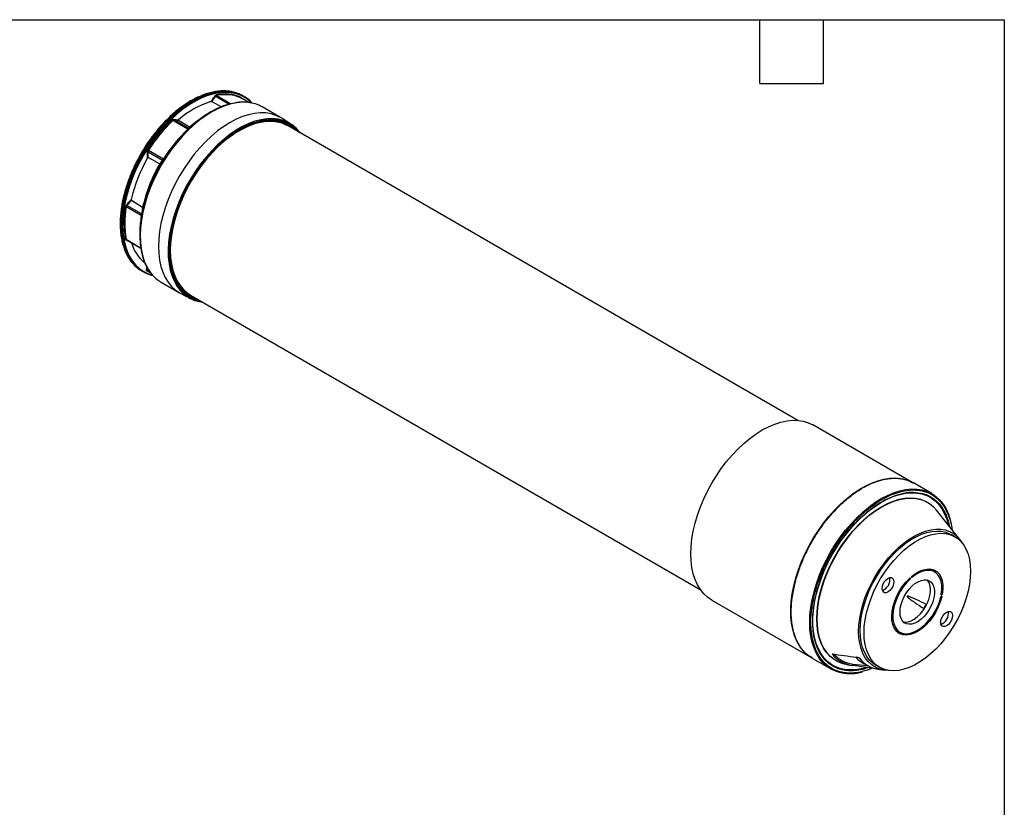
# Model space of a CAD drawing. Header units: millimetres. Extents: x 19 to 819, y 19 to 629.
# Tile 3 of 3: x 466 to 819, y 346 to 629. Entities that reach past the tile are written whole.
import ezdxf

# ---------------------------------------------------------------- set-up
doc = ezdxf.new("R2010")
doc.units = ezdxf.units.MM
doc.header["$LTSCALE"] = 3
doc.layers.add('TEXT', color=140, linetype='Continuous', lineweight=25)

msp = doc.modelspace()

# ---------------------------------------------------------------- linework, layer by layer
for p, q in [((536.402, 601.193), (541.241, 598.399)), ((536.792, 601.478), (541.859, 598.553)), ((548.241, 598.949), (545.394, 600.593)), ((548.243, 598.949), (545.409, 600.585)), ((546.509, 601.157), (546.185, 601.345)), ((534.981, 599.286), (538.46, 597.41)), ((559.651, 593.57), (553.088, 597.359)), ((563.34, 591.238), (560.093, 593.302)), ((526.394, 589.428), (521.018, 592.531)), ((526.621, 589.711), (521.437, 592.704)), ((527.042, 590.135), (523.017, 592.5)), ((527.935, 590.754), (527.247, 590.168)), ((529.102, 591.725), (527.935, 590.754)), ((745.155, 485.038), (562.35, 590.569)), ((544.852, 589.079), (544.508, 588.878)), ((512.174, 581.305), (517.358, 578.312)), ((512.246, 579.245), (516.359, 576.989)), ((512.329, 581.837), (517.704, 578.734)), ((509.698, 558.417), (504.323, 561.52)), ((509.762, 559.036), (504.578, 562.029)), ((510.197, 561.352), (506.173, 563.835)), ((509.795, 558.562), (509.726, 558.16)), ((504.236, 549.942), (509.465, 546.923)), ((504.693, 549.54), (504.282, 549.593)), ((504.368, 549.727), (509.489, 546.771)), ((509.938, 538.556), (510.262, 538.369)), ((511.579, 538.912), (511.64, 540.077)), ((512.74, 538.387), (511.855, 538.898)), ((511.94, 538.59), (511.928, 538.629)), ((511.982, 538.583), (513.041, 537.972)), ((516.841, 534.571), (523.404, 530.782)), ((523.857, 530.533), (527.268, 528.754)), ((527.353, 529.946), (710.158, 424.414)), ((786.35, 462.7), (750.499, 483.396)), ((785.73, 463.034), (786.35, 462.7)), ((793.138, 458.781), (786.531, 462.596)), ((791.774, 455.578), (791.676, 455.636)), ((803.159, 442.375), (794.866, 452.841)), ((801.453, 443.3), (800.039, 444.117)), ((794.179, 430.699), (792.765, 431.516)), ((785.343, 428.118), (785.034, 428.296)), ((785.297, 428.529), (785.461, 428.434)), ((785.452, 428.468), (785.327, 428.54)), ((785.452, 428.468), (785.461, 428.434)), ((785.788, 428.841), (786.012, 428.712)), ((785.803, 428.737), (785.794, 428.771)), ((714.252, 420.608), (750.103, 399.912)), ((796.498, 421.974), (796.733, 421.838)), ((796.702, 422.472), (796.537, 422.567)), ((796.543, 422.535), (796.668, 422.462)), ((796.576, 422.015), (796.61, 422.024)), ((796.92, 422.75), (796.592, 422.939)), ((796.702, 422.472), (796.668, 422.462)), ((779.808, 410.297), (780.075, 410.101)), ((780.075, 410.101), (781.489, 409.285)), ((781.484, 408.999), (780.199, 409.741)), ((780.292, 409.63), (781.459, 408.956)), ((781.484, 408.999), (781.459, 408.956)), ((781.714, 408.52), (781.705, 408.526)), ((781.709, 408.812), (781.734, 408.855)), ((781.769, 408.906), (782.283, 408.868)), ((750.261, 399.82), (756.891, 395.993)), ((758.884, 398.832), (758.983, 398.776)), ((762.9, 397.467), (764.592, 397.218)), ((764.808, 397.673), (764.548, 397.224)), ((764.808, 397.673), (770.149, 397.153)), ((768.333, 398.176), (770.385, 397.021)), ((773.041, 397.35), (774.456, 396.534)), ((773.327, 395.943), (773.332, 395.94)), ((773.847, 395.853), (776.11, 395.52))]:
    msp.add_line(p, q)
at = {"flags": 128}
for points in [[(542.248, 602.793), (541.071, 602.964), (539.096, 603.037), (537.038, 602.858), (534.911, 602.428), (532.732, 601.751), (530.518, 600.832), (528.285, 599.678), (526.05, 598.298), (523.831, 596.702), (521.643, 594.902), (519.505, 592.913), (517.432, 590.748), (515.439, 588.426), (513.543, 585.963), (511.757, 583.378), (510.095, 580.691), (508.57, 577.922), (507.193, 575.092), (505.975, 572.223), (504.926, 569.337), (504.052, 566.456), (503.361, 563.601), (502.858, 560.795), (502.547, 558.058), (502.43, 555.412), (502.508, 552.876), (502.78, 550.47), (503.245, 548.213), (503.899, 546.121), (504.737, 544.21), (505.752, 542.496), (506.863, 541.071)], [(541.395, 602.777), (539.421, 602.85), (537.362, 602.67), (535.236, 602.241), (533.057, 601.564), (530.842, 600.645), (528.609, 599.491), (526.374, 598.11), (524.155, 596.514), (521.968, 594.715), (519.829, 592.725), (517.756, 590.561), (515.763, 588.239), (513.867, 585.775), (512.081, 583.19), (510.419, 580.503), (508.894, 577.734), (507.518, 574.905), (506.3, 572.036), (505.25, 569.15), (504.376, 566.269), (503.685, 563.414), (503.182, 560.607), (502.871, 557.871), (502.754, 555.224), (502.832, 552.689), (503.104, 550.283), (503.569, 548.026), (504.223, 545.934), (505.061, 544.023), (506.076, 542.308), (507.261, 540.803), (508.607, 539.517), (510.103, 538.462), (510.262, 538.369)], [(547.551, 600.274), (547.171, 600.536), (545.56, 601.43), (543.816, 602.076), (541.952, 602.468), (539.984, 602.604), (537.925, 602.482), (535.793, 602.103), (533.605, 601.471), (531.376, 600.59), (529.125, 599.467), (526.87, 598.111), (524.627, 596.532), (522.415, 594.743), (520.251, 592.758), (518.152, 590.592), (516.133, 588.263), (514.212, 585.789), (512.403, 583.188), (510.72, 580.481), (509.176, 577.691), (507.784, 574.837), (506.554, 571.943)], [(549.271, 598.784), (548.635, 599.4), (547.551, 600.274)], [(543.999, 598.93), (543.441, 598.856), (541.297, 598.414), (539.101, 597.72), (536.869, 596.78), (534.619, 595.599), (532.37, 594.189), (530.137, 592.559), (527.939, 590.724), (525.793, 588.695), (523.717, 586.491), (521.725, 584.128), (519.833, 581.625), (518.058, 579), (516.411, 576.275), (514.907, 573.472), (513.557, 570.611), (512.371, 567.716), (511.359, 564.808), (510.529, 561.912), (509.888, 559.049), (509.439, 556.241), (509.188, 553.512), (509.135, 550.881), (509.281, 548.371), (509.625, 546), (510.165, 543.787), (510.799, 541.982)], [(547.974, 598.979), (545.999, 599.052), (543.941, 598.873), (541.814, 598.443), (539.635, 597.766), (537.421, 596.847), (535.188, 595.693), (532.953, 594.313), (530.734, 592.717), (528.546, 590.917), (526.408, 588.928), (524.335, 586.763), (522.342, 584.441), (520.446, 581.978), (518.66, 579.393), (516.998, 576.706), (515.473, 573.937), (514.096, 571.107), (512.878, 568.238), (511.829, 565.352), (510.955, 562.471), (510.264, 559.616), (509.761, 556.81), (509.45, 554.073), (509.333, 551.427), (509.411, 548.891), (509.683, 546.485), (510.148, 544.228), (510.802, 542.136), (511.64, 540.225), (512.193, 539.23)], [(560.093, 593.302), (559.653, 593.57), (558.004, 594.362), (556.23, 594.91), (554.344, 595.209), (552.361, 595.256), (550.295, 595.052), (548.162, 594.597), (545.979, 593.896), (543.762, 592.953), (541.528, 591.776), (539.294, 590.374), (537.077, 588.757), (534.894, 586.937), (532.761, 584.93), (530.695, 582.749), (528.711, 580.412), (526.825, 577.935), (525.051, 575.339), (523.403, 572.643), (521.892, 569.867), (520.531, 567.033), (519.329, 564.161), (518.297, 561.275), (517.441, 558.395), (516.769, 555.544), (516.285, 552.744), (515.993, 550.015), (515.895, 547.379)], [(563.34, 591.238), (562.293, 591.833), (560.578, 592.538), (558.74, 592.99), (556.793, 593.187), (554.753, 593.125), (552.636, 592.806), (550.458, 592.233), (548.236, 591.409), (545.987, 590.341), (543.73, 589.038), (541.481, 587.51), (539.259, 585.768), (537.081, 583.827), (534.964, 581.701), (532.924, 579.407), (530.977, 576.963), (529.139, 574.389), (527.424, 571.704), (525.846, 568.929), (524.416, 566.086), (523.147, 563.198), (522.047, 560.287), (521.126, 557.375), (520.39, 554.486), (519.846, 551.642), (519.498, 548.866), (519.348, 546.179), (519.398, 543.601), (519.648, 541.154), (520.094, 538.857), (520.734, 536.727), (521.564, 534.781), (522.575, 533.035), (523.761, 531.501), (525.112, 530.193), (526.617, 529.12), (527.268, 528.754)], [(562.35, 590.569), (561.954, 590.787), (560.282, 591.509), (558.486, 591.979), (556.579, 592.194), (554.578, 592.152), (552.499, 591.853), (550.359, 591.299), (548.174, 590.495), (545.962, 589.449), (543.741, 588.167), (541.529, 586.66), (539.344, 584.941), (537.204, 583.023), (535.125, 580.921), (533.124, 578.654), (531.218, 576.238), (529.421, 573.693), (527.749, 571.041), (526.214, 568.301), (524.829, 565.497), (523.606, 562.651), (522.554, 559.785), (521.681, 556.923), (520.995, 554.088), (520.501, 551.303), (520.202, 548.59), (520.103, 545.97)], [(530.247, 592.645), (528.235, 591.13), (527.006, 590.101)], [(564.638, 589.249), (564.167, 589.662), (562.695, 590.712), (561.082, 591.523), (559.343, 592.09), (557.49, 592.407), (555.539, 592.473), (553.503, 592.287), (551.4, 591.85), (549.246, 591.166), (547.057, 590.24), (544.852, 589.079)], [(545.063, 589.206), (547.288, 590.377), (549.496, 591.311), (551.669, 592.001), (553.79, 592.441), (555.843, 592.629), (557.811, 592.562), (559.68, 592.242), (561.434, 591.671), (563.06, 590.852), (564.546, 589.793), (565.823, 588.564)], [(530.826, 527.941), (529.554, 528.283), (527.863, 528.979), (526.305, 529.918), (524.895, 531.094), (523.642, 532.497), (522.557, 534.117), (521.648, 535.94), (520.923, 537.953), (520.386, 540.139), (520.042, 542.482), (519.895, 544.963), (519.944, 547.562), (520.19, 550.26), (520.63, 553.036), (521.262, 555.866), (522.08, 558.731), (523.078, 561.606), (524.248, 564.47), (525.581, 567.299), (527.066, 570.073), (528.692, 572.769), (530.447, 575.366), (532.315, 577.844), (534.284, 580.184), (536.337, 582.366), (538.458, 584.374), (540.631, 586.193), (542.838, 587.808), (545.063, 589.206)], [(506.554, 571.943), (505.496, 569.031), (504.619, 566.125), (503.928, 563.246), (503.43, 560.418), (503.128, 557.662), (503.026, 555), (503.122, 552.453), (503.418, 550.041), (503.91, 547.783), (504.595, 545.696), (505.467, 543.796), (506.519, 542.1), (507.744, 540.619), (509.131, 539.366), (510.671, 538.35), (511.639, 537.867)], [(515.895, 547.379), (515.993, 544.855), (516.285, 542.464), (516.769, 540.222), (517.441, 538.148), (518.297, 536.256), (519.329, 534.561), (520.531, 533.077), (521.892, 531.814), (523.403, 530.783), (523.857, 530.533)], [(519.895, 546.242), (519.898, 545.215), (520.045, 542.755), (520.385, 540.432), (520.918, 538.265), (521.637, 536.27), (522.538, 534.462), (523.614, 532.856), (524.856, 531.465), (526.254, 530.299), (527.798, 529.367), (529.475, 528.678), (529.64, 528.625)], [(520.103, 545.97), (520.202, 543.466), (520.501, 541.097), (520.995, 538.882), (521.681, 536.839), (522.554, 534.985), (523.606, 533.335), (524.829, 531.901), (526.214, 530.695), (527.353, 529.946)], [(511.639, 537.867), (512.35, 537.579), (513.698, 537.164)], [(512.979, 538.007), (512.733, 538.094), (511.774, 538.49)], [(714.252, 420.608), (714.251, 420.609), (712.74, 421.64), (711.379, 422.903), (710.177, 424.387), (709.145, 426.082), (708.289, 427.973), (707.617, 430.048), (707.133, 432.289), (706.841, 434.681), (706.743, 437.205), (706.841, 439.841), (707.133, 442.569), (707.617, 445.37), (708.289, 448.221), (709.145, 451.1), (710.177, 453.987), (711.379, 456.858), (712.74, 459.693), (714.251, 462.469), (715.9, 465.165), (717.674, 467.761), (719.56, 470.237), (721.543, 472.575), (723.609, 474.755), (725.742, 476.763), (727.925, 478.582), (730.142, 480.199), (732.376, 481.602), (734.61, 482.779), (736.827, 483.721), (739.01, 484.423), (741.143, 484.877), (743.209, 485.082), (745.192, 485.035), (747.078, 484.736), (748.852, 484.188), (750.499, 483.396)], [(746.245, 403.39), (745.701, 404.176), (744.713, 405.946), (743.908, 407.911), (743.29, 410.058), (742.865, 412.368), (742.636, 414.825), (742.605, 417.41), (742.772, 420.102), (743.136, 422.88), (743.694, 425.724), (744.441, 428.611), (745.373, 431.518), (746.481, 434.424), (747.757, 437.306), (749.191, 440.141), (750.773, 442.909), (752.489, 445.586), (754.328, 448.153), (756.273, 450.59), (758.311, 452.878), (760.426, 454.999), (762.601, 456.937), (764.819, 458.676), (767.064, 460.204), (769.318, 461.509), (771.563, 462.58), (773.783, 463.409), (775.959, 463.991), (778.076, 464.319), (780.117, 464.392), (782.065, 464.21), (782.921, 464.042)], [(775.014, 456.987), (777.248, 458.164), (779.465, 459.107), (781.649, 459.808), (783.781, 460.263), (785.847, 460.467), (787.831, 460.42), (789.717, 460.121), (791.491, 459.573), (793.138, 458.781)], [(775.128, 455.73), (777.334, 456.889), (779.521, 457.81), (781.673, 458.485), (783.773, 458.909), (785.802, 459.079), (787.746, 458.993), (789.589, 458.653), (791.315, 458.06), (792.91, 457.219), (794.363, 456.138), (795.66, 454.825), (796.792, 453.29), (797.75, 451.546), (798.526, 449.607), (799.113, 447.489), (799.115, 447.478)], [(756.891, 395.993), (756.889, 395.994), (755.379, 397.026), (754.017, 398.288), (752.816, 399.773), (751.783, 401.467), (750.928, 403.359), (750.255, 405.433), (749.771, 407.675), (749.479, 410.066), (749.382, 412.59), (749.479, 415.226), (749.771, 417.955), (750.255, 420.755), (750.928, 423.606), (751.783, 426.486), (752.816, 429.372), (754.017, 432.244), (755.379, 435.078), (756.889, 437.854), (758.538, 440.55), (760.312, 443.146), (762.198, 445.623), (764.182, 447.96), (766.248, 450.141), (768.38, 452.148), (770.563, 453.968), (772.78, 455.585), (775.014, 456.987)], [(769.608, 396.45), (768.583, 396.158), (766.484, 395.734), (764.454, 395.564), (762.51, 395.65), (760.668, 395.99), (758.942, 396.583), (757.346, 397.424), (755.894, 398.505), (754.597, 399.818), (753.464, 401.353), (752.507, 403.097), (751.731, 405.036), (751.144, 407.154), (750.749, 409.434), (750.552, 411.859), (750.552, 414.408), (750.749, 417.061), (751.144, 419.797), (751.731, 422.593), (752.507, 425.428), (753.464, 428.277), (754.597, 431.119), (755.894, 433.93), (757.346, 436.689), (758.942, 439.371), (760.668, 441.957), (762.51, 444.425), (764.454, 446.755), (766.484, 448.929), (768.583, 450.928), (770.736, 452.738), (772.923, 454.343), (775.128, 455.73)], [(751.938, 413.934), (752.037, 416.462), (752.332, 419.082), (752.823, 421.773), (753.504, 424.512), (754.369, 427.274), (755.411, 430.037), (756.622, 432.776), (757.99, 435.469), (759.505, 438.093), (761.153, 440.624), (762.92, 443.042), (764.791, 445.326), (766.751, 447.457), (768.782, 449.415), (770.867, 451.185), (772.989, 452.752), (775.128, 454.101), (777.268, 455.222), (779.39, 456.105), (781.475, 456.743), (783.506, 457.129), (785.465, 457.261), (787.337, 457.138), (789.104, 456.76), (790.752, 456.131), (791.676, 455.636)], [(752.037, 413.878), (752.136, 416.406), (752.432, 419.026), (752.922, 421.717), (753.603, 424.455), (754.468, 427.217), (755.51, 429.98), (756.721, 432.719), (758.089, 435.412), (759.604, 438.035), (761.252, 440.567), (763.019, 442.985), (764.89, 445.269), (766.85, 447.399), (768.88, 449.357), (770.965, 451.127), (773.087, 452.694), (775.227, 454.043), (777.366, 455.164), (779.488, 456.047), (781.573, 456.684), (783.603, 457.071), (785.563, 457.203), (787.434, 457.079), (789.201, 456.702), (790.849, 456.073), (792.364, 455.198), (793.732, 454.085), (794.866, 452.841)], [(793.138, 458.781), (793.139, 458.781), (794.65, 457.749), (796.011, 456.486), (797.213, 455.002), (798.245, 453.308), (799.101, 451.416), (799.774, 449.341), (800.258, 447.1), (800.442, 445.804)], [(766.918, 409.406), (767.016, 411.718), (767.307, 414.12), (767.79, 416.588), (768.459, 419.097), (769.308, 421.622), (770.328, 424.138), (771.509, 426.621), (772.839, 429.045), (774.306, 431.386), (775.894, 433.622), (777.588, 435.729), (779.371, 437.688), (781.226, 439.478), (783.133, 441.081), (785.074, 442.483), (787.029, 443.668), (788.98, 444.625), (790.907, 445.345), (792.79, 445.82), (794.611, 446.046), (796.351, 446.021), (797.995, 445.744), (799.524, 445.218), (800.924, 444.449), (802.182, 443.445), (803.284, 442.215), (804.056, 441.058)], [(767.448, 409.712), (767.546, 411.999), (767.839, 414.376), (768.324, 416.817), (768.996, 419.299), (769.847, 421.796), (770.87, 424.282), (772.054, 426.731), (773.387, 429.119), (774.854, 431.421), (776.441, 433.613), (778.132, 435.673), (779.91, 437.58), (781.755, 439.314), (783.649, 440.857), (785.573, 442.194), (787.507, 443.31), (789.431, 444.195), (791.326, 444.839), (793.171, 445.236), (794.948, 445.381), (796.639, 445.273), (798.226, 444.914), (799.694, 444.306), (800.039, 444.117)], [(768.863, 408.896), (768.961, 411.183), (769.253, 413.559), (769.738, 416.001), (770.41, 418.483), (771.262, 420.98), (772.285, 423.466), (773.468, 425.915), (774.801, 428.303), (776.268, 430.605), (777.856, 432.797), (779.546, 434.857), (781.324, 436.764), (783.169, 438.497), (785.063, 440.041), (786.987, 441.377), (788.921, 442.494), (790.845, 443.378), (792.74, 444.022), (794.585, 444.419), (796.362, 444.564), (798.053, 444.457), (799.641, 444.097), (801.108, 443.49), (802.441, 442.64), (803.624, 441.558), (804.647, 440.253), (805.499, 438.74), (806.171, 437.033), (806.656, 435.151), (806.948, 433.112), (807.046, 430.939), (806.948, 428.652), (806.656, 426.275), (806.171, 423.833), (805.499, 421.351), (804.647, 418.854), (803.624, 416.369), (802.441, 413.919), (801.108, 411.531), (799.641, 409.23), (798.053, 407.037), (796.362, 404.977), (794.585, 403.071), (792.74, 401.337), (790.845, 399.794), (788.921, 398.457), (786.987, 397.341), (785.063, 396.456), (783.169, 395.812), (781.324, 395.415), (779.546, 395.27), (777.856, 395.377), (776.268, 395.737), (774.801, 396.344), (773.468, 397.194), (772.285, 398.277), (771.262, 399.581), (770.41, 401.095), (769.738, 402.801), (769.253, 404.683), (768.961, 406.722), (768.863, 408.896)], [(785.925, 429.099), (787.334, 430.15), (788.758, 430.956), (790.163, 431.496), (791.515, 431.759), (792.781, 431.737), (793.931, 431.432), (794.938, 430.851), (795.778, 430.007), (796.429, 428.921), (796.878, 427.619), (797.112, 426.132), (797.126, 424.496), (796.92, 422.75)], [(796.541, 422.632), (796.738, 424.303), (796.724, 425.87), (796.5, 427.294), (796.071, 428.54), (795.447, 429.58), (794.643, 430.388), (793.679, 430.945), (792.577, 431.237), (791.365, 431.258), (790.07, 431.007), (788.725, 430.489), (787.362, 429.718), (786.012, 428.712)], [(792.765, 431.516), (792.264, 431.762), (792.212, 431.783)], [(793.377, 431.162), (792.717, 431.705), (792.642, 431.754)], [(794.687, 430.354), (794.364, 430.823), (793.708, 431.517)], [(775.333, 424.756), (775.437, 425.573), (775.738, 426.43), (776.208, 427.243), (776.799, 427.932), (777.454, 428.43), (778.11, 428.689), (778.701, 428.682), (779.171, 428.411), (779.472, 427.902), (779.576, 427.205), (779.472, 426.388), (779.171, 425.531), (778.701, 424.719), (778.11, 424.029), (777.454, 423.531), (776.799, 423.272), (776.208, 423.279), (775.738, 423.55), (775.437, 424.059), (775.333, 424.756)], [(781.205, 408.815), (780.322, 409.595), (779.622, 410.624), (779.122, 411.875), (778.835, 413.32), (778.766, 414.923), (778.918, 416.645), (779.286, 418.446), (779.863, 420.283), (780.634, 422.111), (781.58, 423.886), (782.68, 425.565), (783.906, 427.11), (785.229, 428.481)], [(785.343, 428.118), (784.076, 426.804), (782.902, 425.325), (781.849, 423.717), (780.943, 422.017), (780.205, 420.267), (779.653, 418.508), (779.3, 416.784), (779.155, 415.134), (779.221, 413.599), (779.496, 412.216), (779.974, 411.018), (780.644, 410.033), (781.489, 409.285)], [(781.767, 416.345), (781.867, 417.678), (782.162, 419.084), (782.643, 420.515), (783.295, 421.928), (784.097, 423.276), (785.023, 424.516), (786.042, 425.608), (787.124, 426.518), (788.232, 427.215), (789.331, 427.677), (790.386, 427.891), (791.363, 427.848), (792.23, 427.55), (792.96, 427.006), (793.529, 426.235), (793.919, 425.261), (794.117, 424.115), (794.117, 422.834), (793.919, 421.459), (793.529, 420.035), (792.96, 418.607), (792.23, 417.221), (791.363, 415.922), (790.386, 414.751), (789.331, 413.746), (788.232, 412.94), (787.124, 412.358), (786.042, 412.018), (785.023, 411.933), (784.097, 412.104), (783.295, 412.526), (782.643, 413.186), (782.162, 414.063), (781.867, 415.127), (781.767, 416.345)], [(782.93, 412.847), (783.608, 412.749), (784.628, 412.835), (785.71, 413.174), (786.818, 413.756), (787.917, 414.563), (788.972, 415.568), (789.949, 416.738), (790.816, 418.038), (791.546, 419.424), (792.115, 420.852), (792.504, 422.276), (792.702, 423.65), (792.702, 424.931), (792.504, 426.077), (792.115, 427.052), (791.564, 427.804)], [(785.229, 428.481), (785.264, 428.51), (785.299, 428.53), (785.334, 428.542), (785.367, 428.545), (785.396, 428.538), (785.42, 428.523), (785.439, 428.499), (785.452, 428.468)], [(786.012, 428.712), (785.979, 428.687), (785.945, 428.67), (785.913, 428.661), (785.882, 428.661), (785.855, 428.668), (785.832, 428.684), (785.815, 428.707), (785.803, 428.737)], [(796.733, 421.838), (796.207, 420.006), (795.483, 418.172), (794.578, 416.38), (793.514, 414.673), (792.316, 413.091), (791.014, 411.674), (789.639, 410.454), (788.223, 409.461), (786.8, 408.72), (785.406, 408.247), (784.072, 408.054), (782.832, 408.146), (781.714, 408.52)], [(781.979, 409.002), (783.049, 408.644), (784.237, 408.556), (785.514, 408.741), (786.85, 409.194), (788.212, 409.904), (789.568, 410.855), (790.885, 412.022), (792.132, 413.38), (793.278, 414.894), (794.297, 416.529), (795.164, 418.245), (795.857, 420.001), (796.362, 421.755)], [(796.668, 422.462), (796.636, 422.458), (796.607, 422.462), (796.582, 422.473), (796.562, 422.493), (796.548, 422.52), (796.539, 422.553), (796.537, 422.59), (796.541, 422.632)], [(796.61, 422.024), (796.644, 422.029), (796.674, 422.024), (796.699, 422.011), (796.719, 421.989), (796.733, 421.959), (796.741, 421.923), (796.741, 421.882), (796.733, 421.838)], [(758.884, 398.832), (757.99, 399.386), (756.622, 400.499), (755.411, 401.841), (754.369, 403.401), (753.504, 405.164), (752.823, 407.116), (752.332, 409.241), (752.037, 411.52), (751.938, 413.934)], [(762.9, 397.467), (761.252, 397.828), (759.604, 398.457), (758.089, 399.331), (756.721, 400.444), (755.51, 401.786), (754.468, 403.345), (753.603, 405.108), (752.922, 407.061), (752.432, 409.185), (752.136, 411.464), (752.037, 413.878)], [(796.333, 412.629), (796.437, 413.446), (796.738, 414.303), (797.208, 415.116), (797.799, 415.805), (798.454, 416.303), (799.11, 416.562), (799.701, 416.555), (800.171, 416.284), (800.472, 415.775), (800.576, 415.078), (800.472, 414.261), (800.171, 413.404), (799.701, 412.592), (799.11, 411.902), (798.454, 411.404), (797.799, 411.145), (797.208, 411.152), (796.738, 411.423), (796.437, 411.932), (796.333, 412.629)], [(773.041, 397.35), (772.054, 398.01), (770.87, 399.093), (769.847, 400.398), (768.996, 401.911), (768.324, 403.618), (767.839, 405.5), (767.546, 407.538), (767.448, 409.712)], [(777.699, 395.401), (777.588, 395.402), (775.894, 395.554), (774.306, 395.955), (772.839, 396.603), (771.509, 397.491), (770.328, 398.61), (769.308, 399.949), (768.459, 401.494), (767.79, 403.23), (767.307, 405.141), (767.016, 407.206), (766.918, 409.406)], [(781.459, 408.956), (781.432, 408.914), (781.4, 408.877), (781.366, 408.846), (781.331, 408.822), (781.296, 408.807), (781.262, 408.8), (781.231, 408.803), (781.205, 408.815)], [(781.489, 409.285), (781.51, 409.266), (781.525, 409.239), (781.534, 409.207), (781.536, 409.169), (781.532, 409.128), (781.522, 409.085), (781.506, 409.042), (781.484, 408.999)], [(781.714, 408.52), (781.691, 408.537), (781.673, 408.563), (781.662, 408.595), (781.658, 408.633), (781.66, 408.676), (781.67, 408.721), (781.687, 408.767), (781.709, 408.812)], [(781.734, 408.855), (781.76, 408.895), (781.79, 408.931), (781.822, 408.961), (781.856, 408.985), (781.89, 409.001), (781.922, 409.01), (781.952, 409.01), (781.979, 409.002)]]:
    msp.add_lwpolyline(points, dxfattribs=at)
for centre, radius, start, end in [((539.622, 587.723), 14.307, 66.43705, 101.8106), ((539.705, 587.547), 14.232, 66.43705, 101.8106), ((540.187, 590.081), 12.753, 60.28576, 84.56528), ((539.938, 590.439), 12.568, 60.19605, 79.41065), ((540.313, 590.451), 12.37, 42.05671, 59.94243), ((543.651, 569.956), 30.702, 107.03264, 132.09207), ((546.766, 586.284), 12.753, 60.28346, 84.56531), ((560.064, 551.933), 56.599, 133.87422, 147.93132), ((560.04, 551.945), 56.302, 133.87422, 147.93132), ((556.408, 580.457), 12.817, 36.21183, 57.26059), ((565.415, 548.841), 56.302, 133.87422, 147.93132), ((565.587, 548.743), 56.416, 133.87422, 147.93132), ((558.129, 552.276), 53.374, 149.84993, 167.13527), ((561.978, 550.058), 52.998, 149.44714, 167.71586), ((562.544, 549.731), 53.511, 149.61209, 167.37311), ((537.179, 555.49), 33.677, 169.61711, 189.52067), ((537.275, 555.483), 33.5, 169.61711, 189.52067), ((548.237, 551.862), 39.093, 170.34618, 178.43746), ((519.579, 552.429), 13.908, 195.64782, 230.76967), ((516.211, 549.359), 12.492, 221.56055, 239.85728), ((516.489, 549.23), 12.519, 240.17424, 257.8416), ((523.453, 545.815), 13.044, 210.3192, 239.5427), ((533.112, 540.061), 12.728, 242.66965, 263.86869), ((774.04, 427.951), 4.095, 289.75474, 10.25064), ((785.106, 428.387), 0.358, 311.36216, 7.5949), ((786.152, 428.818), 0.361, 128.80772, 187.42717), ((796.713, 421.684), 0.358, 112.40306, 168.63929), ((796.563, 422.805), 0.361, 292.57104, 351.19364), ((771.842, 429.219), 21.794, 327.76519, 332.23481), ((798.88, 413.608), 9.481, 144.85733, 155.14267), ((795.04, 415.824), 4.095, 289.75474, 10.25064), ((779.917, 409.97), 0.205, 331.32075, 39.74862), ((766.078, 408.152), 11.034, 217.9584, 262.03084), ((766.233, 408.407), 10.828, 222.01328, 262.43396), ((773.135, 406.678), 9.764, 222.88563, 240.53982), ((775.217, 405.601), 9.844, 216.15744, 261.99987), ((763.864, 409.245), 14.975, 242.24696, 287.45575)]:
    msp.add_arc(centre, radius, start, end)
for points, knots in [([(542.037, 602.855), (541.955, 602.876), (541.314, 603.037), (540.03, 603.129), (538.2, 603.136), (536.305, 602.918), (534.367, 602.504), (532.396, 601.892), (530.406, 601.089), (528.407, 600.101), (526.413, 598.936), (524.435, 597.603), (522.486, 596.113), (520.58, 594.478), (518.73, 592.715), (516.958, 590.848), (515.294, 588.921), (513.797, 587.025), (512.552, 585.314), (511.469, 583.721), (510.501, 582.21), (509.873, 581.143), (509.569, 580.626)], [0, 0, 0, 0, 0.0082579, 0.0646915, 0.1212912, 0.1780081, 0.2347882, 0.2915796, 0.3483395, 0.4050332, 0.4616213, 0.5180719, 0.5743405, 0.6303539, 0.6859826, 0.7409744, 0.7947687, 0.8458268, 0.8906795, 0.9247333, 0.9635201, 1, 1, 1, 1]), ([(534.658, 599.311), (534.911, 599.649), (535.422, 600.333), (535.931, 601.018), (536.188, 601.364)], [0, 0, 0, 0, 0.4945381, 1, 1, 1, 1]), ([(536.188, 601.364), (536.207, 601.388), (536.244, 601.435), (536.304, 601.5), (536.367, 601.558), (536.454, 601.626), (536.565, 601.694), (536.651, 601.716), (536.694, 601.728)], [0, 0, 0, 0, 0.1242845, 0.2481973, 0.3731213, 0.5004031, 0.7521129, 1, 1, 1, 1]), ([(536.188, 601.364), (536.211, 601.333), (536.283, 601.264), (536.37, 601.209), (536.402, 601.193)], [0, 0, 0, 0, 0.5714286, 1, 1, 1, 1]), ([(536.792, 601.478), (536.762, 601.495), (536.698, 601.566), (536.683, 601.674), (536.694, 601.728)], [0, 0, 0, 0, 0.4285714, 1, 1, 1, 1]), ([(545.341, 600.838), (545.317, 600.786), (545.309, 600.68), (545.364, 600.61), (545.394, 600.593)], [0, 0, 0, 0, 0.5714286, 1, 1, 1, 1]), ([(545.341, 600.838), (545.357, 600.829), (545.39, 600.812), (545.432, 600.775), (545.47, 600.73), (545.512, 600.658), (545.552, 600.553), (545.561, 600.45), (545.566, 600.398)], [0, 0, 0, 0, 0.124276, 0.2481967, 0.3731008, 0.5002986, 0.7521119, 1, 1, 1, 1]), ([(534.658, 599.311), (534.7, 599.322), (534.752, 599.328), (534.867, 599.323), (534.936, 599.31), (534.981, 599.286)], [0, 0, 0, 0, 0.5, 0.5, 1, 1, 1, 1]), ([(547.017, 599.098), (546.417, 599.116), (545.49, 599.145), (544.52, 599.018), (544.179, 598.973)], [0, 0, 0, 0, 0.6481881, 1, 1, 1, 1]), ([(566.274, 588.304), (566.264, 588.32), (565.627, 589.293), (563.891, 590.626), (561.095, 592.165), (557.879, 592.857), (554.819, 592.812), (552.067, 592.305), (549.708, 591.585), (547.374, 590.609), (545.059, 589.393), (542.757, 587.944), (540.015, 585.925), (536.852, 583.146), (533.37, 579.424), (530.076, 575.171), (527.099, 570.509), (524.55, 565.6), (522.735, 561.162), (521.507, 557.339), (520.706, 554.16), (520.151, 551.118), (519.829, 548.231), (519.724, 545.512), (519.829, 542.9), (520.15, 540.389), (520.706, 537.987), (521.643, 535.35), (523.133, 532.675), (525.342, 530.242), (528.063, 528.564), (530.112, 527.789), (531.26, 527.68), (531.281, 527.678)], [0, 0, 0, 0, 0.0007257, 0.0441444, 0.0877369, 0.1309832, 0.1733876, 0.2008094, 0.2277012, 0.2540321, 0.2792375, 0.304815, 0.3307382, 0.3713501, 0.4133726, 0.4563912, 0.4999256, 0.54346, 0.5864786, 0.6145005, 0.6420703, 0.6691546, 0.6950742, 0.7206518, 0.7458607, 0.7721879, 0.7990797, 0.8265052, 0.8689096, 0.9121559, 0.9557484, 0.9991671, 1, 1, 1, 1]), ([(520.837, 592.733), (520.858, 592.753), (520.901, 592.792), (520.968, 592.841), (521.037, 592.883), (521.129, 592.927), (521.244, 592.964), (521.328, 592.96), (521.37, 592.958)], [0, 0, 0, 0, 0.124276, 0.2481967, 0.3731008, 0.5002986, 0.7521119, 1, 1, 1, 1]), ([(520.837, 592.733), (520.852, 592.695), (520.91, 592.611), (520.988, 592.548), (521.018, 592.531)], [0, 0, 0, 0, 0.5714286, 1, 1, 1, 1]), ([(521.37, 592.958), (521.356, 592.918), (521.347, 592.811), (521.397, 592.728), (521.437, 592.704)], [0, 0, 0, 0, 0.4285714, 1, 1, 1, 1]), ([(521.37, 592.958), (521.657, 592.921), (522.225, 592.848), (522.791, 592.775), (523.071, 592.738)], [0, 0, 0, 0, 0.50546188, 1, 1, 1, 1]), ([(523.017, 592.5), (522.974, 592.525), (522.967, 592.573), (522.996, 592.661), (523.029, 592.702), (523.071, 592.738)], [0, 0, 0, 0, 0.5, 0.5, 1, 1, 1, 1]), ([(526.394, 589.428), (526.407, 589.441), (526.434, 589.466), (526.47, 589.504), (526.504, 589.54), (526.534, 589.574), (526.572, 589.619), (526.608, 589.671), (526.617, 589.697), (526.621, 589.711)], [0, 0, 0, 0, 0.09295758, 0.18754079, 0.28450519, 0.38455243, 0.48832164, 0.72760524, 1, 1, 1, 1]), ([(526.828, 589.745), (526.822, 589.739), (526.811, 589.727), (526.785, 589.7), (526.753, 589.669), (526.709, 589.625), (526.65, 589.568), (526.574, 589.495), (526.515, 589.439), (526.486, 589.412)], [0, 0, 0, 0, 0.13128473, 0.2575948, 0.38026033, 0.50072921, 0.67220899, 0.83681726, 1, 1, 1, 1]), ([(526.828, 589.745), (526.797, 589.717), (526.726, 589.687), (526.651, 589.699), (526.621, 589.711)], [0, 0, 0, 0, 0.5714286, 1, 1, 1, 1]), ([(527.247, 590.168), (527.175, 590.1), (527.029, 589.962), (526.895, 589.818), (526.828, 589.745)], [0, 0, 0, 0, 0.4936583, 1, 1, 1, 1]), ([(527.247, 590.168), (527.234, 590.157), (527.219, 590.147), (527.203, 590.138), (527.189, 590.131), (527.175, 590.125), (527.159, 590.121), (527.144, 590.117), (527.128, 590.115), (527.113, 590.115), (527.1, 590.115), (527.088, 590.117), (527.076, 590.12), (527.064, 590.124), (527.052, 590.129), (527.042, 590.135)], [0, 0, 0, 0, 0.00005723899, 0.00005723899, 0.00005723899, 0.00010412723, 0.00010412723, 0.00010412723, 0.00015156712, 0.00015156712, 0.00015156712, 0.00019165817, 0.00019165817, 0.00019165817, 0.00023604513, 0.00023604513, 0.00023604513, 0.00023604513]), ([(526.394, 589.428), (526.411, 589.418), (526.45, 589.401), (526.477, 589.404), (526.486, 589.412)], [0, 0, 0, 0, 0.4285714, 1, 1, 1, 1]), ([(509.569, 580.626), (509.064, 579.724), (508.358, 578.46), (507.409, 576.555), (506.646, 574.922), (505.812, 572.96), (505.023, 570.893), (504.294, 568.729), (503.649, 566.508), (503.103, 564.256), (502.67, 561.996), (502.356, 559.75), (502.169, 557.534), (502.114, 555.365), (502.193, 553.258), (502.408, 551.225), (502.762, 549.279), (503.256, 547.429), (503.891, 545.688), (504.664, 544.059), (505.597, 542.577), (506.283, 541.623), (506.693, 541.216), (506.704, 541.205)], [0, 0, 0, 0, 0.0623157, 0.0873551, 0.1288721, 0.1718215, 0.2177365, 0.2654743, 0.3145748, 0.3646732, 0.4155157, 0.4669201, 0.5187567, 0.5709348, 0.6233947, 0.6761031, 0.7290435, 0.7822253, 0.8356823, 0.8894765, 0.9437061, 0.9985171, 1, 1, 1, 1]), ([(511.898, 581.301), (511.898, 581.328), (511.897, 581.382), (511.906, 581.466), (511.922, 581.553), (511.953, 581.671), (512.006, 581.819), (512.07, 581.929), (512.101, 581.984)], [0, 0, 0, 0, 0.1242845, 0.2481973, 0.3731213, 0.5004031, 0.7521129, 1, 1, 1, 1]), ([(511.898, 581.301), (511.941, 581.324), (512.047, 581.344), (512.143, 581.321), (512.174, 581.305)], [0, 0, 0, 0, 0.5714286, 1, 1, 1, 1]), ([(511.975, 579.084), (511.963, 579.449), (511.938, 580.188), (511.911, 580.928), (511.898, 581.301)], [0, 0, 0, 0, 0.4945381, 1, 1, 1, 1]), ([(511.975, 579.084), (512.006, 579.137), (512.046, 579.185), (512.142, 579.252), (512.202, 579.269), (512.246, 579.245)], [0, 0, 0, 0, 0.5, 0.5, 1, 1, 1, 1]), ([(512.329, 581.837), (512.299, 581.855), (512.212, 581.907), (512.131, 581.962), (512.101, 581.984)], [0, 0, 0, 0, 0.4285714, 1, 1, 1, 1]), ([(516.359, 576.989), (516.37, 576.982), (516.381, 576.974), (516.389, 576.964), (516.398, 576.954), (516.405, 576.942), (516.409, 576.928), (516.413, 576.916), (516.414, 576.903), (516.413, 576.889), (516.412, 576.876), (516.41, 576.863), (516.406, 576.85), (516.401, 576.833), (516.393, 576.816), (516.384, 576.799)], [0, 0, 0, 0, 0.00004804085, 0.00004804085, 0.00004804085, 0.00009669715, 0.00009669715, 0.00009669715, 0.00013992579, 0.00013992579, 0.00013992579, 0.00018053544, 0.00018053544, 0.00018053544, 0.00023636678, 0.00023636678, 0.00023636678, 0.00023636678]), ([(517.386, 578.126), (517.215, 577.905), (516.877, 577.468), (516.547, 577.02), (516.384, 576.799)], [0, 0, 0, 0, 0.5063417, 1, 1, 1, 1]), ([(517.358, 578.312), (517.372, 578.324), (517.399, 578.349), (517.442, 578.392), (517.484, 578.438), (517.532, 578.494), (517.587, 578.564), (517.648, 578.648), (517.686, 578.706), (517.704, 578.734)], [0, 0, 0, 0, 0.1406789, 0.2726397, 0.3963253, 0.5122732, 0.6829187, 0.8444127, 1, 1, 1, 1]), ([(517.386, 578.126), (517.402, 578.156), (517.409, 578.221), (517.378, 578.287), (517.358, 578.312)], [0, 0, 0, 0, 0.5714286, 1, 1, 1, 1]), ([(517.779, 578.697), (517.765, 578.674), (517.737, 578.63), (517.694, 578.563), (517.651, 578.498), (517.608, 578.434), (517.546, 578.344), (517.467, 578.232), (517.414, 578.162), (517.386, 578.126)], [0, 0, 0, 0, 0.0981385, 0.1960005, 0.2947997, 0.3957174, 0.4998644, 0.7426175, 1, 1, 1, 1]), ([(517.779, 578.697), (517.776, 578.696), (517.758, 578.704), (517.722, 578.724), (517.704, 578.734)], [0, 0, 0, 0, 0.5714286, 1, 1, 1, 1]), ([(504.053, 561.559), (504.058, 561.587), (504.069, 561.643), (504.095, 561.729), (504.127, 561.816), (504.179, 561.93), (504.258, 562.07), (504.337, 562.167), (504.377, 562.215)], [0, 0, 0, 0, 0.124276, 0.2481967, 0.3731008, 0.5002986, 0.7521119, 1, 1, 1, 1]), ([(504.053, 561.559), (504.095, 561.571), (504.199, 561.571), (504.292, 561.538), (504.323, 561.52)], [0, 0, 0, 0, 0.5714286, 1, 1, 1, 1]), ([(504.377, 562.215), (504.666, 562.543), (505.24, 563.19), (505.812, 563.839), (506.094, 564.159)], [0, 0, 0, 0, 0.5054619, 1, 1, 1, 1]), ([(504.377, 562.215), (504.393, 562.192), (504.454, 562.124), (504.539, 562.055), (504.578, 562.029)], [0, 0, 0, 0, 0.4285714, 1, 1, 1, 1]), ([(506.173, 563.835), (506.13, 563.861), (506.102, 563.923), (506.079, 564.044), (506.082, 564.104), (506.094, 564.159)], [0, 0, 0, 0, 0.5, 0.5, 1, 1, 1, 1]), ([(510.326, 561.428), (510.251, 561.045), (510.1, 560.27), (509.96, 559.495), (509.89, 559.102)], [0, 0, 0, 0, 0.4936583, 1, 1, 1, 1]), ([(510.326, 561.428), (510.323, 561.411), (510.317, 561.395), (510.31, 561.381), (510.304, 561.369), (510.296, 561.359), (510.288, 561.351), (510.279, 561.344), (510.268, 561.338), (510.258, 561.336), (510.248, 561.335), (510.239, 561.335), (510.229, 561.338), (510.218, 561.34), (510.207, 561.345), (510.197, 561.352)], [0, 0, 0, 0, 0.00005723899, 0.00005723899, 0.00005723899, 0.00010412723, 0.00010412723, 0.00010412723, 0.00015156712, 0.00015156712, 0.00015156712, 0.00019165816, 0.00019165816, 0.00019165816, 0.00023604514, 0.00023604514, 0.00023604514, 0.00023604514]), ([(509.698, 558.417), (509.701, 558.436), (509.707, 558.472), (509.716, 558.532), (509.724, 558.594), (509.732, 558.66), (509.742, 558.755), (509.754, 558.886), (509.759, 558.984), (509.762, 559.036)], [0, 0, 0, 0, 0.0929576, 0.1875408, 0.2845052, 0.3845524, 0.4883216, 0.7276052, 1, 1, 1, 1]), ([(509.698, 558.417), (509.716, 558.407), (509.749, 558.381), (509.76, 558.353), (509.757, 558.338)], [0, 0, 0, 0, 0.4285714, 1, 1, 1, 1]), ([(509.89, 559.102), (509.886, 559.082), (509.855, 559.05), (509.792, 559.037), (509.762, 559.036)], [0, 0, 0, 0, 0.5714286, 1, 1, 1, 1]), ([(509.89, 559.102), (509.879, 559.041), (509.858, 558.922), (509.825, 558.736), (509.804, 558.617), (509.795, 558.562)], [0, 0, 0, 0, 0.36469654, 0.70880689, 1, 1, 1, 1]), ([(504.236, 549.942), (504.205, 549.959), (504.111, 549.982), (504.008, 549.95), (503.965, 549.92)], [0, 0, 0, 0, 0.4285714, 1, 1, 1, 1]), ([(504.282, 549.593), (504.262, 549.597), (504.222, 549.604), (504.168, 549.625), (504.118, 549.655), (504.06, 549.707), (504, 549.789), (503.977, 549.876), (503.965, 549.92)], [0, 0, 0, 0, 0.1242845, 0.2481973, 0.3731213, 0.5004031, 0.7521129, 1, 1, 1, 1]), ([(504.38, 549.723), (504.358, 549.737), (504.311, 549.768), (504.262, 549.843), (504.244, 549.909), (504.236, 549.942)], [0, 0, 0, 0, 0.3080359, 0.6593767, 1, 1, 1, 1]), ([(504.282, 549.593), (504.294, 549.614), (504.317, 549.655), (504.353, 549.687), (504.372, 549.691), (504.372, 549.691)], [0, 0, 0, 0, 0.4977466, 0.9955198, 1, 1, 1, 1]), ([(504.485, 549.686), (504.451, 549.691), (504.412, 549.698), (504.384, 549.72), (504.38, 549.723)], [0, 0, 0, 0, 0.8733078, 1, 1, 1, 1]), ([(510.833, 541.797), (510.844, 541.768), (511.062, 541.157), (511.461, 540.346), (511.907, 539.631), (512.05, 539.402)], [0, 0, 0, 0, 0.0329236, 0.6898796, 1, 1, 1, 1]), ([(511.579, 538.912), (511.611, 538.928), (511.709, 538.951), (511.814, 538.925), (511.855, 538.898)], [0, 0, 0, 0, 0.4285714, 1, 1, 1, 1]), ([(511.774, 538.49), (511.758, 538.498), (511.726, 538.515), (511.685, 538.551), (511.65, 538.595), (511.612, 538.664), (511.579, 538.765), (511.579, 538.863), (511.579, 538.912)], [0, 0, 0, 0, 0.124276, 0.2481967, 0.3731008, 0.5002986, 0.7521119, 1, 1, 1, 1]), ([(511.774, 538.49), (511.804, 538.538), (511.886, 538.601), (511.973, 538.589), (512.003, 538.572)], [0, 0, 0, 0, 0.5714286, 1, 1, 1, 1]), ([(743.648, 424.569), (743.792, 425.284), (743.953, 426.001), (744.313, 427.442), (744.51, 428.168), (745.154, 430.343), (745.648, 431.785), (746.758, 434.652), (747.375, 436.077), (748.395, 438.202), (748.75, 438.909), (749.493, 440.317), (749.876, 441.011), (751.061, 443.063), (751.897, 444.393), (753.66, 446.975), (754.588, 448.228), (756.05, 450.048), (756.546, 450.641), (757.549, 451.791), (758.057, 452.35), (759.598, 453.978), (760.65, 454.999), (762.266, 456.434), (762.811, 456.895), (763.913, 457.786), (764.47, 458.214), (766.135, 459.429), (767.246, 460.155), (769.47, 461.441), (770.582, 462.001), (772.252, 462.713), (772.81, 462.93), (773.91, 463.313), (774.454, 463.481), (776.07, 463.916), (777.123, 464.112), (778.669, 464.268), (779.178, 464.297), (780.185, 464.307), (780.684, 464.289), (781.661, 464.203), (782.14, 464.136), (783.078, 463.955), (783.537, 463.841), (784.882, 463.427), (785.73, 463.058), (786.532, 462.595)], [0, 0, 0, 0, 0.03125, 0.03125, 0.0625, 0.0625, 0.125, 0.125, 0.1875, 0.1875, 0.21875, 0.21875, 0.25, 0.25, 0.3125, 0.3125, 0.375, 0.375, 0.40625, 0.40625, 0.4375, 0.4375, 0.5, 0.5, 0.53125, 0.53125, 0.5625, 0.5625, 0.625, 0.625, 0.6875, 0.6875, 0.71875, 0.71875, 0.75, 0.75, 0.8125, 0.8125, 0.84375, 0.84375, 0.875, 0.875, 0.90625, 0.90625, 0.9375, 0.9375, 1, 1, 1, 1]), ([(749.806, 412.59), (749.806, 419.545), (751.945, 427.51), (759.738, 442.617), (765.139, 449.269), (777.024, 458.398), (783.123, 460.58), (793.457, 459.397), (797.357, 456.071), (799.295, 450.604)], [0, 0, 0, 0, 0.25, 0.25, 0.5, 0.5, 0.75, 0.75, 1, 1, 1, 1]), ([(782.963, 458.896), (783.042, 458.918), (784.317, 459.277), (786.667, 459.328), (789.906, 458.948), (792.819, 457.733), (795.314, 455.811), (797.094, 453.517), (798.291, 451.157), (799.043, 449.111), (799.349, 447.654), (799.483, 447.014)], [0, 0, 0, 0, 0.0093949, 0.1517765, 0.2975328, 0.445037, 0.5925412, 0.7382975, 0.8332419, 0.9266545, 1, 1, 1, 1]), ([(750.446, 412.959), (750.466, 413.836), (750.506, 415.611), (750.833, 418.437), (751.466, 421.925), (752.599, 426.129), (754.415, 430.99), (756.751, 435.84), (759.537, 440.505), (762.673, 444.819), (765.673, 448.235), (768.368, 450.849), (770.678, 452.812), (772.964, 454.494), (775.231, 455.923), (777.484, 457.101), (780.094, 458.215), (781.895, 458.642), (782.963, 458.896)], [0, 0, 0, 0, 0.0480574, 0.097292, 0.1476555, 0.2260591, 0.3066168, 0.3884591, 0.4706289, 0.5521462, 0.6320765, 0.6837653, 0.7344551, 0.7840876, 0.8315986, 0.8798111, 0.9286751, 1, 1, 1, 1]), ([(799.295, 450.604), (799.671, 449.468), (800.151, 448.016), (800.305, 446.306), (800.338, 445.935)], [0, 0, 0, 0, 0.78296048, 1, 1, 1, 1]), ([(750.327, 399.935), (749.805, 400.206), (748.251, 401.013), (746.225, 403.322), (744.615, 406.178), (743.681, 408.921), (743.153, 411.223), (742.83, 413.719), (742.712, 416.751), (742.89, 420.352), (743.394, 423.156), (743.648, 424.569)], [0, 0, 0, 0, 0.0804729, 0.2391757, 0.4024809, 0.4879133, 0.5733456, 0.6616738, 0.7500021, 0.873927, 1, 1, 1, 1]), ([(791.127, 419.066), (790.016, 419.624), (788.902, 420.176), (787.215, 420.974), (786.651, 421.235), (785.794, 421.605), (785.506, 421.726), (785.068, 421.89), (784.92, 421.942), (784.695, 422.009), (784.619, 422.029), (784.502, 422.05), (784.462, 422.056), (784.401, 422.057), (784.381, 422.056), (784.349, 422.049), (784.339, 422.045), (784.32, 422.033), (784.311, 422.024), (784.298, 421.99), (784.305, 421.968), (784.32, 421.929), (784.33, 421.911), (784.363, 421.86), (784.388, 421.829), (784.465, 421.739), (784.521, 421.684), (784.691, 421.522), (784.81, 421.421), (785.171, 421.124), (785.419, 420.936), (786.167, 420.38), (786.675, 420.023), (788.207, 418.963), (789.24, 418.275), (790.277, 417.594)], [0, 0, 0, 0, 0.25, 0.25, 0.375, 0.375, 0.4375, 0.4375, 0.46875, 0.46875, 0.484375, 0.484375, 0.4921875, 0.4921875, 0.4960937, 0.4960937, 0.4980469, 0.4980469, 0.5, 0.5, 0.5039062, 0.5039062, 0.5078125, 0.5078125, 0.515625, 0.515625, 0.53125, 0.53125, 0.5625, 0.5625, 0.625, 0.625, 0.75, 0.75, 1, 1, 1, 1]), ([(761.075, 394.729), (760.44, 394.875), (759.087, 395.185), (757.222, 396.082), (755.459, 397.311), (753.923, 398.858), (752.616, 400.686), (751.451, 402.967), (750.527, 405.756), (749.917, 409.037), (749.842, 411.418), (749.806, 412.59)], [0, 0, 0, 0, 0.0933144, 0.1986046, 0.3039101, 0.4092003, 0.5123117, 0.6154082, 0.7472997, 0.8755791, 1, 1, 1, 1]), ([(751.739, 404.77), (751.55, 405.297), (751.022, 406.763), (750.564, 409.505), (750.485, 411.82), (750.446, 412.959)], [0, 0, 0, 0, 0.2217323, 0.6168074, 1, 1, 1, 1]), ([(770.207, 396.397), (769.854, 396.263), (768.449, 395.732), (766.304, 395.366), (763.807, 395.217), (761.628, 395.434), (759.574, 395.978), (757.673, 396.861), (755.959, 398.067), (754.457, 399.571), (753.195, 401.364), (752.262, 403.076), (751.88, 404.315), (751.739, 404.77)], [0, 0, 0, 0, 0.0413751, 0.1646805, 0.2610652, 0.3574642, 0.4558998, 0.55435, 0.6527856, 0.7512358, 0.8476204, 0.9440194, 1, 1, 1, 1]), ([(767.269, 399.793), (767.258, 399.808), (767.235, 399.823), (767.185, 399.85), (767.159, 399.862), (767.079, 399.895), (767.026, 399.914), (766.867, 399.966), (766.763, 399.993), (766.459, 400.067), (766.262, 400.105), (766.074, 400.131)], [0, 0, 0, 0, 0.0625, 0.0625, 0.125, 0.125, 0.25, 0.25, 0.5, 0.5, 1, 1, 1, 1]), ([(771.686, 396.181), (770.784, 395.829), (768.8, 395.055), (766.068, 394.524), (763.522, 394.412), (761.924, 394.496), (761.155, 394.707), (761.075, 394.729)], [0, 0, 0, 0, 0.2390423, 0.5257042, 0.749836, 0.9739353, 1, 1, 1, 1])]:
    msp.add_open_spline(points, degree=3, knots=knots)
for points in [[(534.981, 599.286), (535.455, 599.921), (535.929, 600.557), (536.402, 601.193)], [(536.402, 601.193), (536.514, 601.347), (536.66, 601.454), (536.792, 601.478)], [(545.394, 600.593), (545.472, 600.556), (545.529, 600.475), (545.556, 600.366)], [(521.018, 592.531), (521.151, 592.657), (521.307, 592.722), (521.437, 592.704)], [(521.437, 592.704), (521.964, 592.636), (522.491, 592.568), (523.017, 592.5)], [(527.042, 590.135), (526.893, 589.997), (526.754, 589.856), (526.621, 589.711)], [(512.174, 581.305), (512.166, 581.472), (512.224, 581.671), (512.329, 581.837)], [(512.246, 579.245), (512.222, 579.931), (512.198, 580.618), (512.174, 581.305)], [(517.358, 578.312), (517.02, 577.877), (516.687, 577.437), (516.359, 576.989)], [(504.323, 561.52), (504.352, 561.695), (504.447, 561.885), (504.578, 562.029)], [(504.578, 562.029), (505.11, 562.63), (505.642, 563.232), (506.173, 563.835)], [(510.197, 561.352), (510.044, 560.579), (509.899, 559.807), (509.762, 559.036)], [(511.886, 538.695), (511.861, 538.751), (511.849, 538.82), (511.855, 538.898)], [(511.855, 538.898), (511.876, 539.298), (511.897, 539.698), (511.918, 540.098)], [(512.003, 538.572), (511.951, 538.596), (511.912, 538.639), (511.886, 538.695)], [(757.378, 401.365), (760.276, 400.95), (763.174, 400.538), (766.074, 400.131)], [(773.332, 395.94), (770.403, 396.364), (767.475, 396.792), (764.548, 397.224)]]:
    msp.add_open_spline(points, degree=3)
at = {"layer": 'TEXT'}
for p, q in [((19.05, 628.65), (819.15, 628.65)), ((731.52, 605.79), (731.52, 628.65)), ((754.38, 605.79), (754.38, 628.65)), ((819.15, 628.65), (819.15, 19.05)), ((731.52, 605.79), (754.38, 605.79))]:
    msp.add_line(p, q, dxfattribs=at)

doc.saveas('drawing.dxf')
